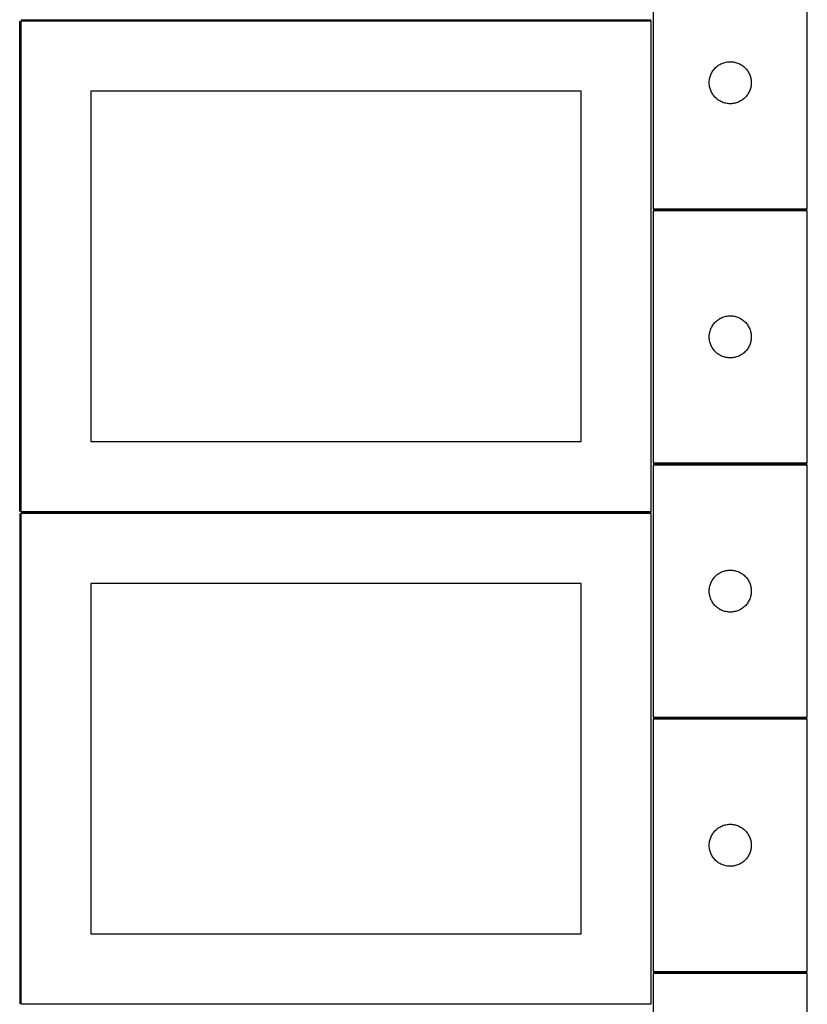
# Model space of a CAD drawing. Header units: millimetres. Extents: x 7 to 1493, y 7 to 2993.
# Tile 3 of 12: x 909 to 1471, y 709 to 1412. Entities that reach past the tile are written whole.
import ezdxf

# ---------------------------------------------------------------- set-up
doc = ezdxf.new("R2010")
doc.units = ezdxf.units.MM
doc.layers.add('COMMON', color=5, linetype='CONTINUOUS', true_color=0x0000ff)
doc.layers.add('CUT', color=7, linetype='CONTINUOUS', true_color=0x000000)

msp = doc.modelspace()

# ---------------------------------------------------------------- linework, layer by layer
at = {"layer": 'COMMON'}
for p, q in [((908.799609, 1061.123913), (908.799609, 1411.123913)), ((1359.549609, 1411.873914), (909.549609, 1411.873914)), ((1361.074237, 1276.52261), (1471.074237, 1276.52261)), ((1471.074237, 1095.02261), (1361.074237, 1095.02261)), ((908.799608, 1059.623912), (908.799608, 709.623912)), ((1359.549609, 1060.373913), (909.549609, 1060.373913)), ((1471.074237, 913.522609), (1361.074237, 913.522609)), ((1471.074237, 732.022608), (1361.074237, 732.022608))]:
    msp.add_line(p, q, dxfattribs=at)
at = {"layer": 'CUT'}
for p, q in [((1361.074237, 1457.272611), (1361.074237, 1277.272611)), ((1471.074237, 1277.272611), (1471.074237, 1457.272611)), ((1359.549609, 1411.123913), (909.549609, 1411.123913)), ((909.549609, 1411.123913), (909.549609, 1061.123913)), ((1359.549609, 1061.123913), (1359.549609, 1411.123913)), ((1405.065956, 1377.461711), (1405.605074, 1378.014894)), ((1405.605074, 1378.014894), (1406.171955, 1378.53959)), ((1406.171955, 1378.53959), (1406.765094, 1379.034408)), ((1406.765094, 1379.034408), (1407.38292, 1379.498036)), ((1407.38292, 1379.498036), (1408.023794, 1379.929244)), ((1408.023794, 1379.929244), (1408.686016, 1380.32689)), ((1408.686016, 1380.32689), (1409.36783, 1380.689917)), ((1409.36783, 1380.689917), (1410.067428, 1381.017364)), ((1410.067428, 1381.017364), (1410.782955, 1381.308363)), ((1410.782955, 1381.308363), (1411.512514, 1381.562142)), ((1411.512514, 1381.562142), (1412.25417, 1381.778027)), ((1412.25417, 1381.778027), (1413.005956, 1381.955446)), ((1413.005956, 1381.955446), (1413.765878, 1382.093929)), ((1413.765878, 1382.093929), (1414.531922, 1382.193109)), ((1414.531922, 1382.193109), (1415.302055, 1382.252722)), ((1415.302055, 1382.252722), (1416.074237, 1382.272611)), ((1416.074237, 1382.272611), (1416.846418, 1382.252722)), ((1416.846418, 1382.252722), (1417.616552, 1382.193109)), ((1417.616552, 1382.193109), (1418.382595, 1382.093929)), ((1418.382595, 1382.093929), (1419.142518, 1381.955446)), ((1419.142518, 1381.955446), (1419.894303, 1381.778027)), ((1419.894303, 1381.778027), (1420.635959, 1381.562142)), ((1420.635959, 1381.562142), (1421.365518, 1381.308363)), ((1421.365518, 1381.308363), (1422.081045, 1381.017364)), ((1422.081045, 1381.017364), (1422.780644, 1380.689917)), ((1422.780644, 1380.689917), (1423.462458, 1380.32689)), ((1423.462458, 1380.32689), (1424.12468, 1379.929244)), ((1424.12468, 1379.929244), (1424.765553, 1379.498036)), ((1424.765553, 1379.498036), (1425.383379, 1379.034408)), ((1425.383379, 1379.034408), (1425.976518, 1378.53959)), ((1425.976518, 1378.53959), (1426.543399, 1378.014894)), ((1426.543399, 1378.014894), (1427.082517, 1377.461711)), ((1401.475271, 1370.717927), (1401.671989, 1371.464895)), ((1401.671989, 1371.464895), (1401.906898, 1372.200747)), ((1401.906898, 1372.200747), (1402.179377, 1372.923529)), ((1402.179377, 1372.923529), (1402.488703, 1373.631327)), ((1402.488703, 1373.631327), (1402.834055, 1374.322262)), ((1402.834055, 1374.322262), (1403.214517, 1374.994503)), ((1403.214517, 1374.994503), (1403.629081, 1375.646267)), ((1403.629081, 1375.646267), (1404.076648, 1376.275825)), ((1404.076648, 1376.275825), (1404.55603, 1376.881509)), ((1404.55603, 1376.881509), (1405.065956, 1377.461711)), ((1427.082517, 1377.461711), (1427.592443, 1376.881509)), ((1427.592443, 1376.881509), (1428.071825, 1376.275825)), ((1428.071825, 1376.275825), (1428.519392, 1375.646267)), ((1428.519392, 1375.646267), (1428.933956, 1374.994503)), ((1428.933956, 1374.994503), (1429.314419, 1374.322262)), ((1429.314419, 1374.322262), (1429.659771, 1373.631327)), ((1429.659771, 1373.631327), (1429.969096, 1372.923529)), ((1429.969096, 1372.923529), (1430.241575, 1372.200747)), ((1430.241575, 1372.200747), (1430.476485, 1371.464895)), ((1430.476485, 1371.464895), (1430.673202, 1370.717927)), ((1401.07921, 1367.65883), (1401.118974, 1368.430243)), ((1401.07921, 1366.886392), (1401.07921, 1367.65883)), ((1401.118974, 1366.114979), (1401.07921, 1366.886392)), ((1401.118974, 1368.430243), (1401.198397, 1369.198586)), ((1401.198397, 1365.346636), (1401.118974, 1366.114979)), ((1401.198397, 1369.198586), (1401.317267, 1369.961822)), ((1401.317267, 1364.5834), (1401.198397, 1365.346636)), ((1401.317267, 1369.961822), (1401.475271, 1370.717927)), ((1401.475271, 1363.827295), (1401.317267, 1364.5834)), ((1401.671989, 1363.080326), (1401.475271, 1363.827295)), ((1430.673202, 1363.827295), (1430.476485, 1363.080326)), ((1430.673202, 1370.717927), (1430.831206, 1369.961822)), ((1430.831206, 1364.5834), (1430.673202, 1363.827295)), ((1430.831206, 1369.961822), (1430.950077, 1369.198586)), ((1430.950077, 1365.346636), (1430.831206, 1364.5834)), ((1430.950077, 1369.198586), (1431.0295, 1368.430243)), ((1431.0295, 1366.114979), (1430.950077, 1365.346636)), ((1431.0295, 1368.430243), (1431.069264, 1367.65883)), ((1431.069264, 1366.886392), (1431.0295, 1366.114979)), ((1431.069264, 1367.65883), (1431.069264, 1366.886392)), ((1309.549609, 1361.123913), (959.549609, 1361.123913)), ((959.549609, 1361.123913), (959.549609, 1111.123913)), ((1309.549609, 1111.123913), (1309.549609, 1361.123913)), ((1401.906898, 1362.344475), (1401.671989, 1363.080326)), ((1402.179377, 1361.621693), (1401.906898, 1362.344475)), ((1402.488703, 1360.913895), (1402.179377, 1361.621693)), ((1402.834055, 1360.22296), (1402.488703, 1360.913895)), ((1403.214517, 1359.550719), (1402.834055, 1360.22296)), ((1403.629081, 1358.898955), (1403.214517, 1359.550719)), ((1404.076648, 1358.269397), (1403.629081, 1358.898955)), ((1404.55603, 1357.663713), (1404.076648, 1358.269397)), ((1405.065956, 1357.083511), (1404.55603, 1357.663713)), ((1405.605074, 1356.530328), (1405.065956, 1357.083511)), ((1427.082517, 1357.083511), (1426.543399, 1356.530328)), ((1427.592443, 1357.663713), (1427.082517, 1357.083511)), ((1428.071825, 1358.269397), (1427.592443, 1357.663713)), ((1428.519392, 1358.898955), (1428.071825, 1358.269397)), ((1428.933956, 1359.550719), (1428.519392, 1358.898955)), ((1429.314419, 1360.22296), (1428.933956, 1359.550719)), ((1429.659771, 1360.913895), (1429.314419, 1360.22296)), ((1429.969096, 1361.621693), (1429.659771, 1360.913895)), ((1430.241575, 1362.344475), (1429.969096, 1361.621693)), ((1430.476485, 1363.080326), (1430.241575, 1362.344475)), ((1406.171955, 1356.005632), (1405.605074, 1356.530328)), ((1406.765094, 1355.510814), (1406.171955, 1356.005632)), ((1407.38292, 1355.047186), (1406.765094, 1355.510814)), ((1408.023794, 1354.615978), (1407.38292, 1355.047186)), ((1408.686016, 1354.218332), (1408.023794, 1354.615978)), ((1409.36783, 1353.855305), (1408.686016, 1354.218332)), ((1410.067428, 1353.527857), (1409.36783, 1353.855305)), ((1410.782955, 1353.236859), (1410.067428, 1353.527857)), ((1411.512514, 1352.98308), (1410.782955, 1353.236859)), ((1412.25417, 1352.767195), (1411.512514, 1352.98308)), ((1413.005956, 1352.589776), (1412.25417, 1352.767195)), ((1413.765878, 1352.451292), (1413.005956, 1352.589776)), ((1414.531922, 1352.352113), (1413.765878, 1352.451292)), ((1415.302055, 1352.2925), (1414.531922, 1352.352113)), ((1416.074237, 1352.272611), (1415.302055, 1352.2925)), ((1416.846418, 1352.2925), (1416.074237, 1352.272611)), ((1417.616552, 1352.352113), (1416.846418, 1352.2925)), ((1418.382595, 1352.451292), (1417.616552, 1352.352113)), ((1419.142518, 1352.589776), (1418.382595, 1352.451292)), ((1419.894303, 1352.767195), (1419.142518, 1352.589776)), ((1420.635959, 1352.98308), (1419.894303, 1352.767195)), ((1421.365518, 1353.236859), (1420.635959, 1352.98308)), ((1422.081045, 1353.527857), (1421.365518, 1353.236859)), ((1422.780644, 1353.855305), (1422.081045, 1353.527857)), ((1423.462458, 1354.218332), (1422.780644, 1353.855305)), ((1424.12468, 1354.615978), (1423.462458, 1354.218332)), ((1424.765553, 1355.047186), (1424.12468, 1354.615978)), ((1425.383379, 1355.510814), (1424.765553, 1355.047186)), ((1425.976518, 1356.005632), (1425.383379, 1355.510814)), ((1426.543399, 1356.530328), (1425.976518, 1356.005632)), ((1361.074237, 1277.272611), (1471.074237, 1277.272611)), ((1471.074237, 1275.77261), (1361.074237, 1275.77261)), ((1361.074237, 1275.77261), (1361.074237, 1095.77261)), ((1471.074237, 1095.77261), (1471.074237, 1275.77261)), ((1404.076648, 1194.775824), (1404.55603, 1195.381508)), ((1404.55603, 1195.381508), (1405.065956, 1195.96171)), ((1405.065956, 1195.96171), (1405.605074, 1196.514893)), ((1405.605074, 1196.514893), (1406.171955, 1197.039589)), ((1406.171955, 1197.039589), (1406.765094, 1197.534407)), ((1406.765094, 1197.534407), (1407.38292, 1197.998035)), ((1407.38292, 1197.998035), (1408.023794, 1198.429243)), ((1408.023794, 1198.429243), (1408.686016, 1198.826889)), ((1408.686016, 1198.826889), (1409.36783, 1199.189916)), ((1409.36783, 1199.189916), (1410.067428, 1199.517363)), ((1410.067428, 1199.517363), (1410.782955, 1199.808362)), ((1410.782955, 1199.808362), (1411.512514, 1200.062141)), ((1411.512514, 1200.062141), (1412.25417, 1200.278026)), ((1412.25417, 1200.278026), (1413.005956, 1200.455445)), ((1413.005956, 1200.455445), (1413.765878, 1200.593928)), ((1413.765878, 1200.593928), (1414.531922, 1200.693108)), ((1414.531922, 1200.693108), (1415.302055, 1200.752721)), ((1415.302055, 1200.752721), (1416.074237, 1200.77261)), ((1416.074237, 1200.77261), (1416.846418, 1200.752721)), ((1416.846418, 1200.752721), (1417.616552, 1200.693108)), ((1417.616552, 1200.693108), (1418.382595, 1200.593928)), ((1418.382595, 1200.593928), (1419.142518, 1200.455445)), ((1419.142518, 1200.455445), (1419.894303, 1200.278026)), ((1419.894303, 1200.278026), (1420.635959, 1200.062141)), ((1420.635959, 1200.062141), (1421.365518, 1199.808362)), ((1421.365518, 1199.808362), (1422.081045, 1199.517363)), ((1422.081045, 1199.517363), (1422.780644, 1199.189916)), ((1422.780644, 1199.189916), (1423.462458, 1198.826889)), ((1423.462458, 1198.826889), (1424.12468, 1198.429243)), ((1424.12468, 1198.429243), (1424.765553, 1197.998035)), ((1424.765553, 1197.998035), (1425.383379, 1197.534407)), ((1425.383379, 1197.534407), (1425.976518, 1197.039589)), ((1425.976518, 1197.039589), (1426.543399, 1196.514893)), ((1426.543399, 1196.514893), (1427.082517, 1195.96171)), ((1427.082517, 1195.96171), (1427.592443, 1195.381508)), ((1427.592443, 1195.381508), (1428.071825, 1194.775824)), ((1401.198397, 1187.698585), (1401.317267, 1188.461821)), ((1401.317267, 1188.461821), (1401.475271, 1189.217926)), ((1401.475271, 1189.217926), (1401.671989, 1189.964894)), ((1401.671989, 1189.964894), (1401.906898, 1190.700746)), ((1401.906898, 1190.700746), (1402.179377, 1191.423528)), ((1402.179377, 1191.423528), (1402.488703, 1192.131326)), ((1402.488703, 1192.131326), (1402.834055, 1192.822261)), ((1402.834055, 1192.822261), (1403.214517, 1193.494502)), ((1403.214517, 1193.494502), (1403.629081, 1194.146266)), ((1403.629081, 1194.146266), (1404.076648, 1194.775824)), ((1428.071825, 1194.775824), (1428.519392, 1194.146266)), ((1428.519392, 1194.146266), (1428.933956, 1193.494502)), ((1428.933956, 1193.494502), (1429.314419, 1192.822261)), ((1429.314419, 1192.822261), (1429.659771, 1192.131326)), ((1429.659771, 1192.131326), (1429.969096, 1191.423528)), ((1429.969096, 1191.423528), (1430.241575, 1190.700746)), ((1430.241575, 1190.700746), (1430.476485, 1189.964894)), ((1430.476485, 1189.964894), (1430.673202, 1189.217926)), ((1430.673202, 1189.217926), (1430.831206, 1188.461821)), ((1430.831206, 1188.461821), (1430.950077, 1187.698585)), ((1401.07921, 1186.158829), (1401.118974, 1186.930242)), ((1401.07921, 1185.386391), (1401.07921, 1186.158829)), ((1401.118974, 1184.614978), (1401.07921, 1185.386391)), ((1401.118974, 1186.930242), (1401.198397, 1187.698585)), ((1401.198397, 1183.846635), (1401.118974, 1184.614978)), ((1401.317267, 1183.083399), (1401.198397, 1183.846635)), ((1401.475271, 1182.327294), (1401.317267, 1183.083399)), ((1401.671989, 1181.580325), (1401.475271, 1182.327294)), ((1401.906898, 1180.844474), (1401.671989, 1181.580325)), ((1430.476485, 1181.580325), (1430.241575, 1180.844474)), ((1430.673202, 1182.327294), (1430.476485, 1181.580325)), ((1430.831206, 1183.083399), (1430.673202, 1182.327294)), ((1430.950077, 1183.846635), (1430.831206, 1183.083399)), ((1430.950077, 1187.698585), (1431.0295, 1186.930242)), ((1431.0295, 1184.614978), (1430.950077, 1183.846635)), ((1431.0295, 1186.930242), (1431.069264, 1186.158829)), ((1431.069264, 1185.386391), (1431.0295, 1184.614978)), ((1431.069264, 1186.158829), (1431.069264, 1185.386391)), ((1402.179377, 1180.121692), (1401.906898, 1180.844474)), ((1402.488703, 1179.413894), (1402.179377, 1180.121692)), ((1402.834055, 1178.722959), (1402.488703, 1179.413894)), ((1403.214517, 1178.050718), (1402.834055, 1178.722959)), ((1403.629081, 1177.398954), (1403.214517, 1178.050718)), ((1404.076648, 1176.769396), (1403.629081, 1177.398954)), ((1404.55603, 1176.163712), (1404.076648, 1176.769396)), ((1405.065956, 1175.58351), (1404.55603, 1176.163712)), ((1405.605074, 1175.030327), (1405.065956, 1175.58351)), ((1406.171955, 1174.505631), (1405.605074, 1175.030327)), ((1406.765094, 1174.010813), (1406.171955, 1174.505631)), ((1407.38292, 1173.547185), (1406.765094, 1174.010813)), ((1425.383379, 1174.010813), (1424.765553, 1173.547185)), ((1425.976518, 1174.505631), (1425.383379, 1174.010813)), ((1426.543399, 1175.030327), (1425.976518, 1174.505631)), ((1427.082517, 1175.58351), (1426.543399, 1175.030327)), ((1427.592443, 1176.163712), (1427.082517, 1175.58351)), ((1428.071825, 1176.769396), (1427.592443, 1176.163712)), ((1428.519392, 1177.398954), (1428.071825, 1176.769396)), ((1428.933956, 1178.050718), (1428.519392, 1177.398954)), ((1429.314419, 1178.722959), (1428.933956, 1178.050718)), ((1429.659771, 1179.413894), (1429.314419, 1178.722959)), ((1429.969096, 1180.121692), (1429.659771, 1179.413894)), ((1430.241575, 1180.844474), (1429.969096, 1180.121692)), ((1408.023794, 1173.115977), (1407.38292, 1173.547185)), ((1408.686016, 1172.718331), (1408.023794, 1173.115977)), ((1409.36783, 1172.355304), (1408.686016, 1172.718331)), ((1410.067428, 1172.027856), (1409.36783, 1172.355304)), ((1410.782955, 1171.736858), (1410.067428, 1172.027856)), ((1411.512514, 1171.483079), (1410.782955, 1171.736858)), ((1412.25417, 1171.267194), (1411.512514, 1171.483079)), ((1413.005956, 1171.089775), (1412.25417, 1171.267194)), ((1413.765878, 1170.951291), (1413.005956, 1171.089775)), ((1414.531922, 1170.852112), (1413.765878, 1170.951291)), ((1415.302055, 1170.792499), (1414.531922, 1170.852112)), ((1416.074237, 1170.77261), (1415.302055, 1170.792499)), ((1416.846418, 1170.792499), (1416.074237, 1170.77261)), ((1417.616552, 1170.852112), (1416.846418, 1170.792499)), ((1418.382595, 1170.951291), (1417.616552, 1170.852112)), ((1419.142518, 1171.089775), (1418.382595, 1170.951291)), ((1419.894303, 1171.267194), (1419.142518, 1171.089775)), ((1420.635959, 1171.483079), (1419.894303, 1171.267194)), ((1421.365518, 1171.736858), (1420.635959, 1171.483079)), ((1422.081045, 1172.027856), (1421.365518, 1171.736858)), ((1422.780644, 1172.355304), (1422.081045, 1172.027856)), ((1423.462458, 1172.718331), (1422.780644, 1172.355304)), ((1424.12468, 1173.115977), (1423.462458, 1172.718331)), ((1424.765553, 1173.547185), (1424.12468, 1173.115977)), ((959.549609, 1111.123913), (1309.549609, 1111.123913)), ((1361.074237, 1095.77261), (1471.074237, 1095.77261)), ((1471.074237, 1094.272609), (1361.074237, 1094.272609)), ((1361.074237, 1094.272609), (1361.074237, 914.272609)), ((1471.074237, 914.272609), (1471.074237, 1094.272609)), ((909.549609, 1061.123913), (1359.549609, 1061.123913)), ((1359.549609, 1059.623912), (909.549609, 1059.623912)), ((909.549609, 1059.623912), (909.549609, 709.623912)), ((1359.549609, 709.623912), (1359.549609, 1059.623912)), ((1403.214517, 1011.994501), (1403.629081, 1012.646265)), ((1403.629081, 1012.646265), (1404.076648, 1013.275823)), ((1404.076648, 1013.275823), (1404.55603, 1013.881507)), ((1404.55603, 1013.881507), (1405.065956, 1014.461709)), ((1405.065956, 1014.461709), (1405.605074, 1015.014892)), ((1405.605074, 1015.014892), (1406.171955, 1015.539588)), ((1406.171955, 1015.539588), (1406.765094, 1016.034406)), ((1406.765094, 1016.034406), (1407.38292, 1016.498034)), ((1407.38292, 1016.498034), (1408.023794, 1016.929242)), ((1408.023794, 1016.929242), (1408.686016, 1017.326888)), ((1408.686016, 1017.326888), (1409.36783, 1017.689915)), ((1409.36783, 1017.689915), (1410.067428, 1018.017362)), ((1410.067428, 1018.017362), (1410.782955, 1018.308361)), ((1410.782955, 1018.308361), (1411.512514, 1018.56214)), ((1411.512514, 1018.56214), (1412.25417, 1018.778025)), ((1412.25417, 1018.778025), (1413.005956, 1018.955444)), ((1413.005956, 1018.955444), (1413.765878, 1019.093927)), ((1413.765878, 1019.093927), (1414.531922, 1019.193107)), ((1414.531922, 1019.193107), (1415.302055, 1019.25272)), ((1415.302055, 1019.25272), (1416.074237, 1019.272609)), ((1416.074237, 1019.272609), (1416.846418, 1019.25272)), ((1416.846418, 1019.25272), (1417.616552, 1019.193107)), ((1417.616552, 1019.193107), (1418.382595, 1019.093927)), ((1418.382595, 1019.093927), (1419.142518, 1018.955444)), ((1419.142518, 1018.955444), (1419.894303, 1018.778025)), ((1419.894303, 1018.778025), (1420.635959, 1018.56214)), ((1420.635959, 1018.56214), (1421.365518, 1018.308361)), ((1421.365518, 1018.308361), (1422.081045, 1018.017362)), ((1422.081045, 1018.017362), (1422.780644, 1017.689915)), ((1422.780644, 1017.689915), (1423.462458, 1017.326888)), ((1423.462458, 1017.326888), (1424.12468, 1016.929242)), ((1424.12468, 1016.929242), (1424.765553, 1016.498034)), ((1424.765553, 1016.498034), (1425.383379, 1016.034406)), ((1425.383379, 1016.034406), (1425.976518, 1015.539588)), ((1425.976518, 1015.539588), (1426.543399, 1015.014892)), ((1426.543399, 1015.014892), (1427.082517, 1014.461709)), ((1427.082517, 1014.461709), (1427.592443, 1013.881507)), ((1427.592443, 1013.881507), (1428.071825, 1013.275823)), ((1428.071825, 1013.275823), (1428.519392, 1012.646265)), ((1428.519392, 1012.646265), (1428.933956, 1011.994501)), ((1309.549609, 1009.623912), (959.549609, 1009.623912)), ((959.549609, 1009.623912), (959.549609, 759.623912)), ((1309.549609, 759.623912), (1309.549609, 1009.623912)), ((1401.07921, 1004.658828), (1401.118974, 1005.430241)), ((1401.118974, 1005.430241), (1401.198397, 1006.198584)), ((1401.198397, 1006.198584), (1401.317267, 1006.96182)), ((1401.317267, 1006.96182), (1401.475271, 1007.717925)), ((1401.475271, 1007.717925), (1401.671989, 1008.464893)), ((1401.671989, 1008.464893), (1401.906898, 1009.200745)), ((1401.906898, 1009.200745), (1402.179377, 1009.923527)), ((1402.179377, 1009.923527), (1402.488703, 1010.631325)), ((1402.488703, 1010.631325), (1402.834055, 1011.32226)), ((1402.834055, 1011.32226), (1403.214517, 1011.994501)), ((1428.933956, 1011.994501), (1429.314419, 1011.32226)), ((1429.314419, 1011.32226), (1429.659771, 1010.631325)), ((1429.659771, 1010.631325), (1429.969096, 1009.923527)), ((1429.969096, 1009.923527), (1430.241575, 1009.200745)), ((1430.241575, 1009.200745), (1430.476485, 1008.464893)), ((1430.476485, 1008.464893), (1430.673202, 1007.717925)), ((1430.673202, 1007.717925), (1430.831206, 1006.96182)), ((1430.831206, 1006.96182), (1430.950077, 1006.198584)), ((1430.950077, 1006.198584), (1431.0295, 1005.430241)), ((1431.0295, 1005.430241), (1431.069264, 1004.658828)), ((1401.07921, 1003.88639), (1401.07921, 1004.658828)), ((1401.118974, 1003.114977), (1401.07921, 1003.88639)), ((1401.198397, 1002.346634), (1401.118974, 1003.114977)), ((1401.317267, 1001.583398), (1401.198397, 1002.346634)), ((1401.475271, 1000.827293), (1401.317267, 1001.583398)), ((1401.671989, 1000.080324), (1401.475271, 1000.827293)), ((1401.906898, 999.344473), (1401.671989, 1000.080324)), ((1402.179377, 998.621691), (1401.906898, 999.344473)), ((1402.488703, 997.913893), (1402.179377, 998.621691)), ((1429.969096, 998.621691), (1429.659771, 997.913893)), ((1430.241575, 999.344473), (1429.969096, 998.621691)), ((1430.476485, 1000.080324), (1430.241575, 999.344473)), ((1430.673202, 1000.827293), (1430.476485, 1000.080324)), ((1430.831206, 1001.583398), (1430.673202, 1000.827293)), ((1430.950077, 1002.346634), (1430.831206, 1001.583398)), ((1431.0295, 1003.114977), (1430.950077, 1002.346634)), ((1431.069264, 1003.88639), (1431.0295, 1003.114977)), ((1431.069264, 1004.658828), (1431.069264, 1003.88639)), ((1402.834055, 997.222958), (1402.488703, 997.913893)), ((1403.214517, 996.550717), (1402.834055, 997.222958)), ((1403.629081, 995.898953), (1403.214517, 996.550717)), ((1404.076648, 995.269395), (1403.629081, 995.898953)), ((1404.55603, 994.663711), (1404.076648, 995.269395)), ((1405.065956, 994.083509), (1404.55603, 994.663711)), ((1405.605074, 993.530326), (1405.065956, 994.083509)), ((1406.171955, 993.00563), (1405.605074, 993.530326)), ((1406.765094, 992.510812), (1406.171955, 993.00563)), ((1407.38292, 992.047184), (1406.765094, 992.510812)), ((1408.023794, 991.615976), (1407.38292, 992.047184)), ((1408.686016, 991.21833), (1408.023794, 991.615976)), ((1424.12468, 991.615976), (1423.462458, 991.21833)), ((1424.765553, 992.047184), (1424.12468, 991.615976)), ((1425.383379, 992.510812), (1424.765553, 992.047184)), ((1425.976518, 993.00563), (1425.383379, 992.510812)), ((1426.543399, 993.530326), (1425.976518, 993.00563)), ((1427.082517, 994.083509), (1426.543399, 993.530326)), ((1427.592443, 994.663711), (1427.082517, 994.083509)), ((1428.071825, 995.269395), (1427.592443, 994.663711)), ((1428.519392, 995.898953), (1428.071825, 995.269395)), ((1428.933956, 996.550717), (1428.519392, 995.898953)), ((1429.314419, 997.222958), (1428.933956, 996.550717)), ((1429.659771, 997.913893), (1429.314419, 997.222958)), ((1409.36783, 990.855303), (1408.686016, 991.21833)), ((1410.067428, 990.527855), (1409.36783, 990.855303)), ((1410.782955, 990.236857), (1410.067428, 990.527855)), ((1411.512514, 989.983078), (1410.782955, 990.236857)), ((1412.25417, 989.767193), (1411.512514, 989.983078)), ((1413.005956, 989.589774), (1412.25417, 989.767193)), ((1413.765878, 989.45129), (1413.005956, 989.589774)), ((1414.531922, 989.352111), (1413.765878, 989.45129)), ((1415.302055, 989.292498), (1414.531922, 989.352111)), ((1416.074237, 989.272609), (1415.302055, 989.292498)), ((1416.846418, 989.292498), (1416.074237, 989.272609)), ((1417.616552, 989.352111), (1416.846418, 989.292498)), ((1418.382595, 989.45129), (1417.616552, 989.352111)), ((1419.142518, 989.589774), (1418.382595, 989.45129)), ((1419.894303, 989.767193), (1419.142518, 989.589774)), ((1420.635959, 989.983078), (1419.894303, 989.767193)), ((1421.365518, 990.236857), (1420.635959, 989.983078)), ((1422.081045, 990.527855), (1421.365518, 990.236857)), ((1422.780644, 990.855303), (1422.081045, 990.527855)), ((1423.462458, 991.21833), (1422.780644, 990.855303)), ((1361.074237, 914.272609), (1471.074237, 914.272609)), ((1471.074237, 912.772608), (1361.074237, 912.772608)), ((1361.074237, 912.772608), (1361.074237, 732.772608)), ((1471.074237, 732.772608), (1471.074237, 912.772608)), ((1410.067428, 836.517361), (1410.782955, 836.80836)), ((1410.782955, 836.80836), (1411.512514, 837.062139)), ((1411.512514, 837.062139), (1412.25417, 837.278024)), ((1412.25417, 837.278024), (1413.005956, 837.455443)), ((1413.005956, 837.455443), (1413.765878, 837.593926)), ((1413.765878, 837.593926), (1414.531922, 837.693106)), ((1414.531922, 837.693106), (1415.302055, 837.752719)), ((1415.302055, 837.752719), (1416.074237, 837.772608)), ((1416.074237, 837.772608), (1416.846418, 837.752719)), ((1416.846418, 837.752719), (1417.616552, 837.693106)), ((1417.616552, 837.693106), (1418.382595, 837.593926)), ((1418.382595, 837.593926), (1419.142518, 837.455443)), ((1419.142518, 837.455443), (1419.894303, 837.278024)), ((1419.894303, 837.278024), (1420.635959, 837.062139)), ((1420.635959, 837.062139), (1421.365518, 836.80836)), ((1421.365518, 836.80836), (1422.081045, 836.517361)), ((1402.488703, 829.131324), (1402.834055, 829.822259)), ((1402.834055, 829.822259), (1403.214517, 830.4945)), ((1403.214517, 830.4945), (1403.629081, 831.146264)), ((1403.629081, 831.146264), (1404.076648, 831.775822)), ((1404.076648, 831.775822), (1404.55603, 832.381506)), ((1404.55603, 832.381506), (1405.065956, 832.961708)), ((1405.065956, 832.961708), (1405.605074, 833.514891)), ((1405.605074, 833.514891), (1406.171955, 834.039587)), ((1406.171955, 834.039587), (1406.765094, 834.534405)), ((1406.765094, 834.534405), (1407.38292, 834.998033)), ((1407.38292, 834.998033), (1408.023794, 835.429241)), ((1408.023794, 835.429241), (1408.686016, 835.826887)), ((1408.686016, 835.826887), (1409.36783, 836.189914)), ((1409.36783, 836.189914), (1410.067428, 836.517361)), ((1422.081045, 836.517361), (1422.780644, 836.189914)), ((1422.780644, 836.189914), (1423.462458, 835.826887)), ((1423.462458, 835.826887), (1424.12468, 835.429241)), ((1424.12468, 835.429241), (1424.765553, 834.998033)), ((1424.765553, 834.998033), (1425.383379, 834.534405)), ((1425.383379, 834.534405), (1425.976518, 834.039587)), ((1425.976518, 834.039587), (1426.543399, 833.514891)), ((1426.543399, 833.514891), (1427.082517, 832.961708)), ((1427.082517, 832.961708), (1427.592443, 832.381506)), ((1427.592443, 832.381506), (1428.071825, 831.775822)), ((1428.071825, 831.775822), (1428.519392, 831.146264)), ((1428.519392, 831.146264), (1428.933956, 830.4945)), ((1428.933956, 830.4945), (1429.314419, 829.822259)), ((1429.314419, 829.822259), (1429.659771, 829.131324)), ((1401.07921, 823.158827), (1401.118974, 823.93024)), ((1401.07921, 822.386389), (1401.07921, 823.158827)), ((1401.118974, 823.93024), (1401.198397, 824.698583)), ((1401.198397, 824.698583), (1401.317267, 825.461819)), ((1401.317267, 825.461819), (1401.475271, 826.217924)), ((1401.475271, 826.217924), (1401.671989, 826.964892)), ((1401.671989, 826.964892), (1401.906898, 827.700744)), ((1401.906898, 827.700744), (1402.179377, 828.423526)), ((1402.179377, 828.423526), (1402.488703, 829.131324)), ((1429.659771, 829.131324), (1429.969096, 828.423526)), ((1429.969096, 828.423526), (1430.241575, 827.700744)), ((1430.241575, 827.700744), (1430.476485, 826.964892)), ((1430.476485, 826.964892), (1430.673202, 826.217924)), ((1430.673202, 826.217924), (1430.831206, 825.461819)), ((1430.831206, 825.461819), (1430.950077, 824.698583)), ((1430.950077, 824.698583), (1431.0295, 823.93024)), ((1431.0295, 823.93024), (1431.069264, 823.158827)), ((1431.069264, 823.158827), (1431.069264, 822.386389)), ((1401.118974, 821.614976), (1401.07921, 822.386389)), ((1401.198397, 820.846633), (1401.118974, 821.614976)), ((1401.317267, 820.083397), (1401.198397, 820.846633)), ((1401.475271, 819.327292), (1401.317267, 820.083397)), ((1401.671989, 818.580323), (1401.475271, 819.327292)), ((1401.906898, 817.844472), (1401.671989, 818.580323)), ((1402.179377, 817.12169), (1401.906898, 817.844472)), ((1402.488703, 816.413892), (1402.179377, 817.12169)), ((1402.834055, 815.722957), (1402.488703, 816.413892)), ((1403.214517, 815.050716), (1402.834055, 815.722957)), ((1429.314419, 815.722957), (1428.933956, 815.050716)), ((1429.659771, 816.413892), (1429.314419, 815.722957)), ((1429.969096, 817.12169), (1429.659771, 816.413892)), ((1430.241575, 817.844472), (1429.969096, 817.12169)), ((1430.476485, 818.580323), (1430.241575, 817.844472)), ((1430.673202, 819.327292), (1430.476485, 818.580323)), ((1430.831206, 820.083397), (1430.673202, 819.327292)), ((1430.950077, 820.846633), (1430.831206, 820.083397)), ((1431.0295, 821.614976), (1430.950077, 820.846633)), ((1431.069264, 822.386389), (1431.0295, 821.614976)), ((1403.629081, 814.398952), (1403.214517, 815.050716)), ((1404.076648, 813.769394), (1403.629081, 814.398952)), ((1404.55603, 813.16371), (1404.076648, 813.769394)), ((1405.065956, 812.583508), (1404.55603, 813.16371)), ((1405.605074, 812.030325), (1405.065956, 812.583508)), ((1406.171955, 811.505629), (1405.605074, 812.030325)), ((1406.765094, 811.010811), (1406.171955, 811.505629)), ((1407.38292, 810.547183), (1406.765094, 811.010811)), ((1408.023794, 810.115975), (1407.38292, 810.547183)), ((1408.686016, 809.718329), (1408.023794, 810.115975)), ((1409.36783, 809.355302), (1408.686016, 809.718329)), ((1410.067428, 809.027854), (1409.36783, 809.355302)), ((1410.782955, 808.736856), (1410.067428, 809.027854)), ((1411.512514, 808.483077), (1410.782955, 808.736856)), ((1412.25417, 808.267192), (1411.512514, 808.483077)), ((1420.635959, 808.483077), (1419.894303, 808.267192)), ((1421.365518, 808.736856), (1420.635959, 808.483077)), ((1422.081045, 809.027854), (1421.365518, 808.736856)), ((1422.780644, 809.355302), (1422.081045, 809.027854)), ((1423.462458, 809.718329), (1422.780644, 809.355302)), ((1424.12468, 810.115975), (1423.462458, 809.718329)), ((1424.765553, 810.547183), (1424.12468, 810.115975)), ((1425.383379, 811.010811), (1424.765553, 810.547183)), ((1425.976518, 811.505629), (1425.383379, 811.010811)), ((1426.543399, 812.030325), (1425.976518, 811.505629)), ((1427.082517, 812.583508), (1426.543399, 812.030325)), ((1427.592443, 813.16371), (1427.082517, 812.583508)), ((1428.071825, 813.769394), (1427.592443, 813.16371)), ((1428.519392, 814.398952), (1428.071825, 813.769394)), ((1428.933956, 815.050716), (1428.519392, 814.398952)), ((1413.005956, 808.089773), (1412.25417, 808.267192)), ((1413.765878, 807.951289), (1413.005956, 808.089773)), ((1414.531922, 807.85211), (1413.765878, 807.951289)), ((1415.302055, 807.792497), (1414.531922, 807.85211)), ((1416.074237, 807.772608), (1415.302055, 807.792497)), ((1416.846418, 807.792497), (1416.074237, 807.772608)), ((1417.616552, 807.85211), (1416.846418, 807.792497)), ((1418.382595, 807.951289), (1417.616552, 807.85211)), ((1419.142518, 808.089773), (1418.382595, 807.951289)), ((1419.894303, 808.267192), (1419.142518, 808.089773)), ((959.549609, 759.623912), (1309.549609, 759.623912)), ((1361.074237, 732.772608), (1471.074237, 732.772608)), ((1471.074237, 731.272607), (1361.074237, 731.272607)), ((1361.074237, 731.272607), (1361.074237, 551.272607)), ((1471.074237, 551.272607), (1471.074237, 731.272607)), ((909.549609, 709.623912), (1359.549609, 709.623912))]:
    msp.add_line(p, q, dxfattribs=at)

doc.saveas('drawing.dxf')
